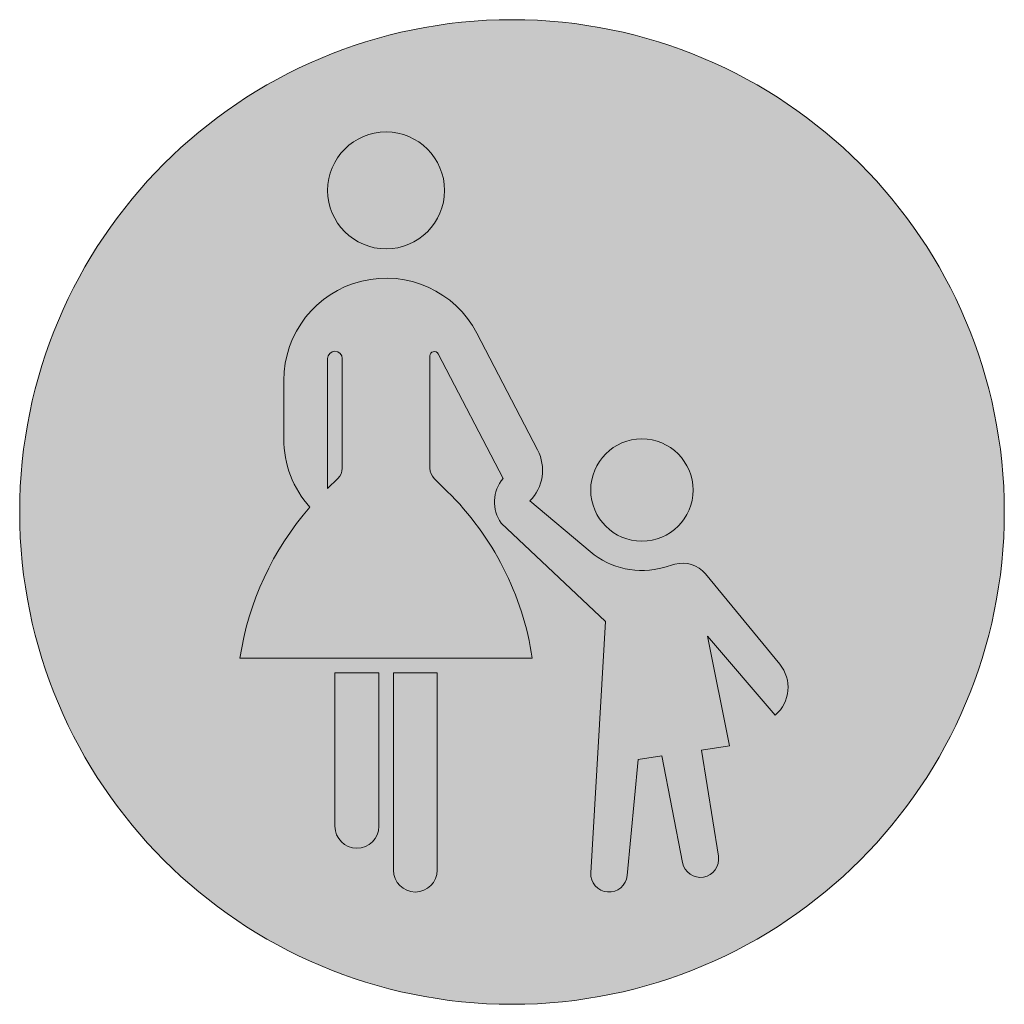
# Model space of a CAD drawing. Header units: metres. Extents: x -0.002 to 0.002, y -0.002 to 0.002.
import ezdxf

# ---------------------------------------------------------------- set-up
doc = ezdxf.new("R2010")
doc.units = ezdxf.units.M
doc.layers.add('VKZ_239-00_flf', color=5, linetype='Continuous', lineweight=0)
doc.layers.add('VKZ_239-00_sym', color=7, linetype='Continuous', lineweight=0)

msp = doc.modelspace()

# ---------------------------------------------------------------- hatches: boundary and pattern name
at = {"layer": 'VKZ_239-00_flf'}
h = msp.add_hatch(color=256, dxfattribs=at)
h.paths.add_polyline_path([(-0.002000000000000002, 5.551115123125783e-17, 1), (0.002000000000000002, 5.551115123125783e-17, 1)])
h.paths.add_polyline_path([(-0.0002739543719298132, 0.001306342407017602, -0.9999999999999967), (-0.0007489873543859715, 0.001306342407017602, -1.000000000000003)], flags=0)
h.paths.add_polyline_path([(-0.000142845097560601, 0.0007264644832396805), (0.0001039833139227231, 0.0002523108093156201, -0.3259241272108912), (7.257549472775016e-05, 4.473703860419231e-05), (0.0003176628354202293, -0.0001610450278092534, 0.2491935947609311), (0.0006174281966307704, -0.0002249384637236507), (0.0006612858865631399, -0.0002124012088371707, -0.2986340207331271), (0.0007856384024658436, -0.0002511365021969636), (0.0007856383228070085, -0.0002511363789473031), (0.001087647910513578, -0.0006182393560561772, -0.4083077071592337), (0.001069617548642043, -0.0008252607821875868), (0.0007948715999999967, -0.0005047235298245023), (0.0008839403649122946, -0.0009500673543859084), (0.0007701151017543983, -0.0009669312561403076), (0.000838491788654, -0.001398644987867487, -0.9822032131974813), (0.000692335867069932, -0.001424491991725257), (0.0006080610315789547, -0.0009909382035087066), (0.0005118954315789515, -0.001005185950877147), (0.0004679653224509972, -0.001476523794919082, -0.9824909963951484), (0.0003199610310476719, -0.001465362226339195), (0.000379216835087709, -0.0004453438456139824), (-4.352422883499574e-05, -4.550222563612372e-05, -0.3422288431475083), (-3.64366548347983e-05, 0.0001362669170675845), (-0.0002997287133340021, 0.0006420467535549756, 0.7842816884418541), (-0.0003333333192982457, 0.0006338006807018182), (-0.0003333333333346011, 0.0001780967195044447, 0.2010010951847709), (-0.0003155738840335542, 0.0001357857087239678), (-0.0002628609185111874, 8.389970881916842e-05, -0.1625120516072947), (8.231957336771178e-05, -0.0005937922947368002), (-0.001105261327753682, -0.0005937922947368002, -0.1436148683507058), (-0.0008209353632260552, 1.940634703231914e-05, -0.1848059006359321), (-0.0009271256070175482, 0.0002968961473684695), (-0.0009271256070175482, 0.0005344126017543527, -0.7846693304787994)], flags=0)
h.paths.add_polyline_path([(0.0007354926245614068, 8.906877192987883e-05, -1), (0.0003198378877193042, 8.906877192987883e-05, -1.000000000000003)], flags=0)
h.paths.add_polyline_path([(-0.0003036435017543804, -0.0006531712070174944), (-0.0003036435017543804, -0.001454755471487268, -1.000198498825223), (-0.0004817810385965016, -0.001454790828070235), (-0.0004817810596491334, -0.0006531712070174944)], flags=0)
h.paths.add_polyline_path([(-0.0005411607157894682, -0.0006531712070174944), (-0.0005411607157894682, -0.001276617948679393, -0.9999999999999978), (-0.0007192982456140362, -0.001276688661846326), (-0.0007192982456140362, -0.0006531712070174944)], flags=0)
h.paths.add_polyline_path([(-0.0006896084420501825, 0.0006235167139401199), (-0.0006896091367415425, 0.0001782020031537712, -0.2012541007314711), (-0.0007073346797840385, 0.0001358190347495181), (-0.0007489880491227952, 9.482035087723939e-05), (-0.0007489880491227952, 0.0006234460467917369, -1.000000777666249)], flags=0)
at = {"layer": 'VKZ_239-00_flf', "true_color": 0xffffff}
h = msp.add_hatch(color=7, dxfattribs=at)
h.dxf.hatch_style = 1
h.paths.add_polyline_path([(-0.0003333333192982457, 0.0006338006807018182, -0.7842816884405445), (-0.0002997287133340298, 0.0006420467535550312), (-3.64366548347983e-05, 0.0001362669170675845, 0.3422288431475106), (-4.352422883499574e-05, -4.550222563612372e-05), (0.000379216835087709, -0.0004453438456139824), (0.0003199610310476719, -0.001465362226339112, 0.9824909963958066), (0.0004679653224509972, -0.00147652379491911), (0.0005118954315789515, -0.001005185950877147), (0.0006080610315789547, -0.0009909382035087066), (0.0006923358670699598, -0.001424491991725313, 0.9822032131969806), (0.000838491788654, -0.001398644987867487), (0.0007701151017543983, -0.0009669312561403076), (0.0008839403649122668, -0.0009500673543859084), (0.0007948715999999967, -0.0005047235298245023), (0.001069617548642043, -0.0008252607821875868, 0.4083077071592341), (0.001087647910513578, -0.0006182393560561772), (0.0007856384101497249, -0.0002511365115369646, 0.2986341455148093), (0.00066128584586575, -0.0002124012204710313), (0.0006174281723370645, -0.0002249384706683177, -0.2491935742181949), (0.0003176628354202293, -0.0001610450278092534), (7.257549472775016e-05, 4.473703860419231e-05, 0.3259241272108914), (0.0001039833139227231, 0.0002523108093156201), (-0.0001428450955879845, 0.0007264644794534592, 0.7846692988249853), (-0.0009271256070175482, 0.0005344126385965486), (-0.0009271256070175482, 0.0002968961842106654, 0.1848059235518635), (-0.0008209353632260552, 1.940634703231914e-05, 0.1436148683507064), (-0.001105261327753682, -0.0005937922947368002), (8.231957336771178e-05, -0.0005937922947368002, 0.1625120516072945), (-0.0002628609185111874, 8.389970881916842e-05), (-0.0003155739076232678, 0.0001357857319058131, -0.2010009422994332), (-0.0003333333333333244, 0.0001780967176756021)])
h.paths.add_polyline_path([(-0.0006896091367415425, 0.0001782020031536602, -0.201254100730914), (-0.0007073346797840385, 0.0001358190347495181), (-0.0007489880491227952, 9.482035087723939e-05), (-0.0007489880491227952, 0.0006234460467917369, -1.000000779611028), (-0.0006896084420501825, 0.0006235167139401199)], flags=16)
h.paths.add_polyline_path([(-0.0003036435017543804, -0.0006531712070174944), (-0.0004817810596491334, -0.0006531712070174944), (-0.0004817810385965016, -0.001454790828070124, 1.000198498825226), (-0.0003036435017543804, -0.001454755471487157)], flags=17)
h.paths.add_polyline_path([(-0.0005411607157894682, -0.0006531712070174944), (-0.0007192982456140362, -0.0006531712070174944), (-0.0007192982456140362, -0.001276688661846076, 1), (-0.0005411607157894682, -0.001276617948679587)], flags=17)
h.paths.add_polyline_path([(-0.0007489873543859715, 0.001306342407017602, 1), (-0.0002739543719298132, 0.001306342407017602, 1)])
h.paths.add_polyline_path([(0.0007354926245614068, 8.906877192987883e-05, 1), (0.0003198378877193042, 8.906877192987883e-05, 1)], flags=17)

# ---------------------------------------------------------------- linework, layer by layer
at = {"layer": 'VKZ_239-00_sym'}
for p, q in [((-0.0001427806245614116, 0.0007263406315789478), (0.0001039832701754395, 0.0002523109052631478)), ((-3.643665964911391e-05, 0.0001362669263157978), (-0.0002997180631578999, 0.000642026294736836)), ((-0.0007489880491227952, 0.0006234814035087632), (-0.0007489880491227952, 9.482035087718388e-05)), ((-0.0006896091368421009, 0.0001781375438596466), (-0.0006896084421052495, 0.0006234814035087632)), ((-0.0003333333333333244, 0.0006338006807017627), (-0.0003333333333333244, 0.0001781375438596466)), ((-0.0009271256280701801, 0.000296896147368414), (-0.0009271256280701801, 0.0005344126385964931)), ((-0.0007489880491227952, 9.482035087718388e-05), (-0.0007073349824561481, 0.0001358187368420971)), ((-0.000315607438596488, 0.0001358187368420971), (-0.0002628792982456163, 8.391785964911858e-05)), ((7.257549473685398e-05, 4.473703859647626e-05), (0.0003176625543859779, -0.0001610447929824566)), ((-0.0008209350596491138, 1.940672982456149e-05), (-0.000820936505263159, 1.940763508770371e-05)), ((0.000379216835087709, -0.0004453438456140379), (-4.352425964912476e-05, -4.550219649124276e-05)), ((0.0006174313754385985, -0.0002249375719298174), (0.0006612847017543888, -0.0002124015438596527)), ((0.0007856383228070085, -0.0002511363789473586), (0.001087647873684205, -0.0006182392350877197)), ((0.0003199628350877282, -0.001465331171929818), (0.000379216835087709, -0.0004453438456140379)), ((0.001069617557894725, -0.0008252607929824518), (0.0007948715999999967, -0.0005047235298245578)), ((0.0007948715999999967, -0.0005047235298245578), (0.0008839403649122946, -0.0009500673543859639)), ((8.231961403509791e-05, -0.0005937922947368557), (-0.001105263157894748, -0.0005937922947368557)), ((-0.0007192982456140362, -0.0006531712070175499), (-0.0005411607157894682, -0.0006531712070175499)), ((-0.0007192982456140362, -0.001276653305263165), (-0.0007192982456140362, -0.0006531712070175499)), ((-0.0005411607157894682, -0.0006531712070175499), (-0.0005411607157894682, -0.001276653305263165)), ((-0.0004817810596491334, -0.0006531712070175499), (-0.0003036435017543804, -0.0006531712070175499)), ((-0.0004817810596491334, -0.001454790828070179), (-0.0004817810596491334, -0.0006531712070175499)), ((-0.0003036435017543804, -0.0006531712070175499), (-0.0003036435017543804, -0.001454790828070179)), ((0.0008839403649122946, -0.0009500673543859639), (0.0007701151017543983, -0.0009669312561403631)), ((0.0006080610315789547, -0.0009909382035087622), (0.0005118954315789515, -0.001005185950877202)), ((0.0006923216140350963, -0.001424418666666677), (0.0006080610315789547, -0.0009909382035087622)), ((0.0007701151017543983, -0.0009669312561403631), (0.0008384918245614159, -0.001398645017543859)), ((0.0005118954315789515, -0.001005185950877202), (0.0004679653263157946, -0.001476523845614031))]:
    msp.add_line(p, q, dxfattribs=at)
for centre, radius in [((0, 0), 0.002), ((-0.0005114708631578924, 0.001306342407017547), 0.0002375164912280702), ((0.0005276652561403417, 8.906877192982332e-05), 0.0002078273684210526)]:
    msp.add_circle(centre, radius, dxfattribs=at)
for centre, radius, start, end in [((-0.0005114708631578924, 0.0005344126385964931), 0.0004156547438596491, 27.49999999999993, 180.0000149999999), ((-0.0007192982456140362, 0.0006234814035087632), 2.968982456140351e-05, 0, 180), ((-0.0003155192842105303, 0.0006338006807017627), 1.78140350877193e-05, 27.49999999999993, 180.0000149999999), ((-0.0005114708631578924, 0.000296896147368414), 0.0004156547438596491, 180, 221.881622), ((-5.402666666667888e-05, 0.0001700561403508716), 0.0001781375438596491, 315.291809, 27.50000199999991), ((-0.0007489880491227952, 0.0001781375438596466), 5.937894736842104e-05, 314.545746, 0), ((-0.0002739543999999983, 0.0001781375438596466), 5.937894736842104e-05, 180, 225.454239), ((7.725122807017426e-05, 4.081122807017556e-05), 0.0001484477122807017, 139.9821930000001, 215.5518799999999), ((-0.001105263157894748, -0.0007719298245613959), 0.001200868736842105, 8.530769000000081, 45.45423900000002), ((8.232140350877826e-05, -0.0007719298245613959), 0.001200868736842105, 138.7786250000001, 171.4692229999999), ((0.0005276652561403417, 8.906877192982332e-05), 0.0003265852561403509, 229.982193, 285.953827), ((0.0006939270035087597, -0.0003265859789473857), 0.0001187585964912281, 39.44364900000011, 105.953835), ((0.0009730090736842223, -0.0007125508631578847), 0.0001484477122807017, 310.6012879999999, 39.44364900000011), ((-0.0006302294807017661, -0.001276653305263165), 8.906877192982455e-05, 180, 0), ((0.0007651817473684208, -0.001410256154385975), 7.42238596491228e-05, 190.9999999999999, 9.000003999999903), ((-0.0003927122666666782, -0.001454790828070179), 8.906877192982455e-05, 180, 0), ((0.0003940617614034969, -0.00146963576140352), 7.42238596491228e-05, 176.675247, 354.6752319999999)]:
    msp.add_arc(centre, radius, start, end, dxfattribs=at)

doc.saveas('drawing.dxf')
